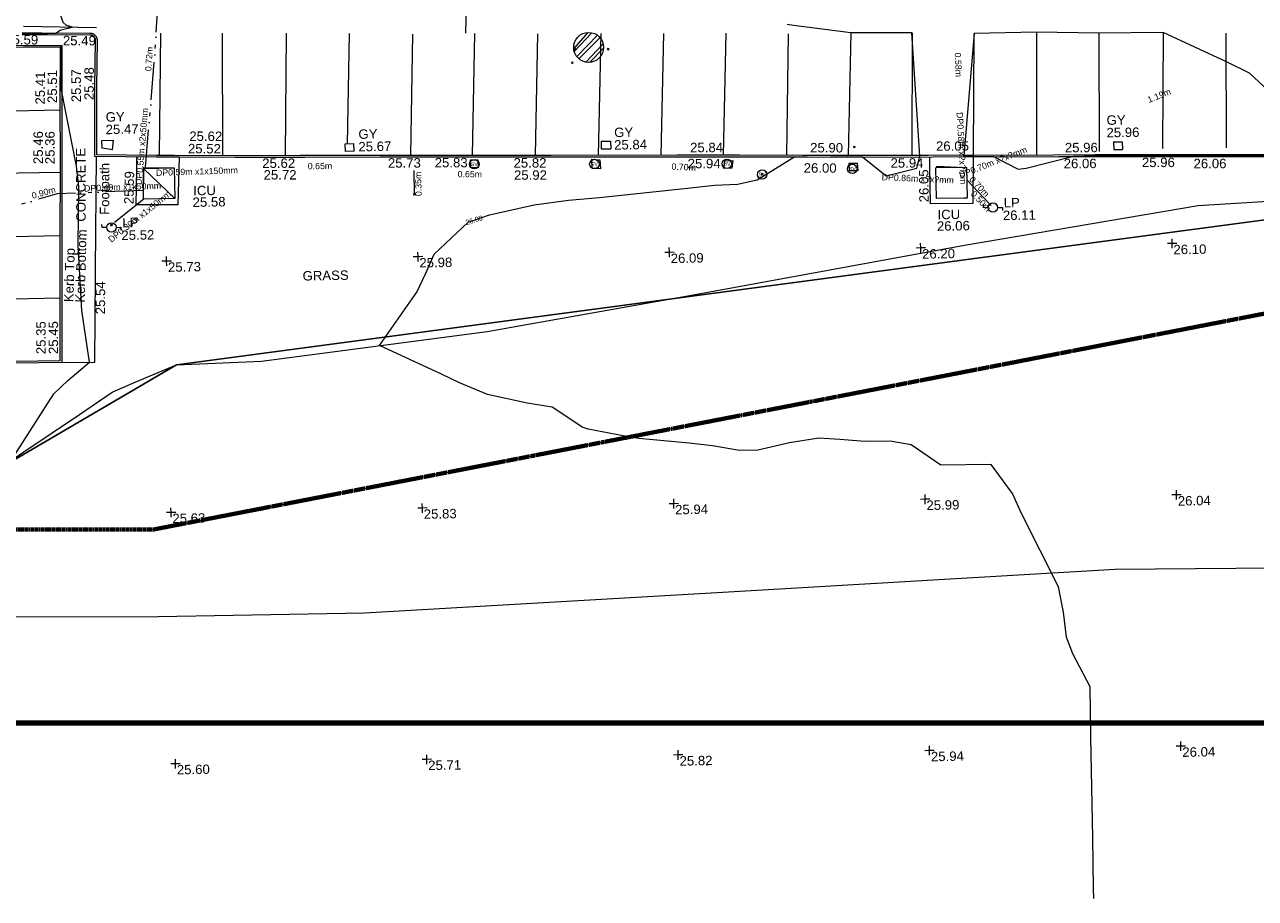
# Model space of a CAD drawing. Header units: millimetres. Extents: x -290717 to 520720, y -103372 to 287762.
# Tile 211 of 256: x -6642 to 42314, y -80801 to -46039. Entities that reach past the tile are written whole.
import ezdxf

# ---------------------------------------------------------------- set-up
doc = ezdxf.new("R2010")
doc.units = ezdxf.units.MM
for name, pattern in [('Dash 1_5mm', [3, 1.5, -1.5]), ('IMPORT-HIDDEN2 _3_', [4762.5, 3175, -1587.5]), ('IMPORT-UG_ELEC_LV_QLB2 _2_', [2700, 1500, -300.0000000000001, 0, -250, 150, -300.0000000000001, 0, -200]), ('IMPORT-UG_ELEC_STREET LIGHTING_QLB2 _2_', [2700, 1500, -300.0000000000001, 0, -250, 150, -300.0000000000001, 0, -200]), ('IMPORT-UG_UNIDENTIFIED_QLA _2_', [2350, 1500, -300.0000000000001, 0, -50, 150, -300.0000000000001, 0, -50])]:
    doc.linetypes.add(name, pattern=pattern)
for name, color, linetype, lineweight, true_color in [('00_TOPO_FURN_LAMP_POST', 7, 'Continuous', 9, 0x666666), ('00_TOPO_SERV_STOP_VALVE', 7, 'Continuous', 9, 0x666666), ('00_UAV_CONCRETE', 9, 'Continuous', 9, 0x808080), ('00_UAV_FOOTPATH', 7, 'Continuous', 9, 0xa50000), ('00_UAV_FORM_LINES', 7, 'Continuous', 9, 0x666666), ('00_UAV_FURN_LAMP_POST', 7, 'Continuous', 9, 0xa50000), ('00_UAV_KERB_BOTTOM', 1, 'Continuous', 9, 0xff0000), ('00_UAV_KERB_TOP', 7, 'Continuous', 9, 0xa500a5), ('00_UAV_LEVEL_SPOT', 7, 'Continuous', 9, 0x666666), ('00_UAV_ROAD_MARKING_WHITE_CONTINUOUS', 7, 'Continuous', 9, 0x999999), ('00_UAV_ROAD_MARKING_YELLOW_CONTINUOUS', 40, 'Continuous', 9, 0xffbf00), ('00_UAV_SERV_GULLY', 7, 'Continuous', 9, 0x5252a5), ('00_UAV_SERV_IC', 5, 'Continuous', 9, 0x0000ff), ('01_DTM_CONTOUR_MNR', 7, 'Continuous', 9, 0xa5a552), ('01_DTM_CONTOUR_MNR_LABELS', 7, 'Continuous', 9, 0xa5a552), ('12333-PUM-2D-U-0001-C01 - Rev2_REVIT IMPORT_dwg', 7, 'Continuous', 9, 0x767676), ('A_RHA_Line', 7, 'Continuous', 9, 0x00a600), ('PUM-CHAMBER EXTENTS', 6, 'IMPORT-HIDDEN2 _3_', 9, 0xff00ff), ('PUM-ELECTRIC-LV-QLB2', 1, 'IMPORT-UG_ELEC_LV_QLB2 _2_', 9, 0xff0000), ('PUM-ELECTRIC-MH', 1, 'Continuous', 9, 0xff0000), ('PUM-ELECTRIC-SL-QLB2', 7, 'IMPORT-UG_ELEC_STREET LIGHTING_QLB2 _2_', 9, 0xff7f7f), ('PUM-SURVEY BOUNDARY_EXTENT', 190, 'Continuous', 25, 0x7f00ff), ('PUM-UNIDENTIFIED UTILITIES-QLA', 7, 'IMPORT-UG_UNIDENTIFIED_QLA _2_', 9, 0x52a500)]:
    doc.layers.add(name, color=color, linetype=linetype, lineweight=lineweight, true_color=true_color)
for name, color, linetype, lineweight in [('00_UAV_ROAD_TEXT', 7, 'Continuous', 9), ('00_UAV_SURVEY_TEXT', 7, 'Continuous', 9), ('GEN-TEXT', 7, 'Continuous', 9)]:
    doc.layers.add(name, color=color, linetype=linetype, lineweight=lineweight)
doc.styles.add('Arial_1', font='arial.ttf', dxfattribs={"height": 250})
doc.styles.add('Swis721 Lt BT', font='swissl.ttf', dxfattribs={"height": 399.9999999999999})
doc.styles.add('Swis721 Lt BT_1', font='swissl.ttf', dxfattribs={"height": 200})
doc.styles.add('Swis721 Lt BT_2', font='swissl.ttf', dxfattribs={"height": 375})
doc.styles.add('Swis721 Lt BT_6', font='swissl.ttf', dxfattribs={"width": 0.4000000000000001, "height": 1500})

# ---------------------------------------------------------------- blocks, each defined once
blk = doc.blocks.new('12333-PUM-2D-U-0001-C01 - Rev2_REVIT IMPORT_dwg_MSL_Lamp_Post_SYM-2077240-Site Location Plan Existing')
at = {"layer": '00_TOPO_FURN_LAMP_POST', "color": 254, "true_color": 0xcccccc, "flags": 128}
for points in [[(-500.1060478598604, 0), (-1000.212095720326, 0), (-1000.212095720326, 316.7338303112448)], [(500.1060478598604, 0), (1000.21209571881, 0), (1000.21209571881, -316.7338303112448)]]:
    blk.add_lwpolyline(points, dxfattribs=at)
at = {"layer": '00_TOPO_FURN_LAMP_POST', "color": 254, "true_color": 0xcccccc}
blk.add_circle((0, 0), 500.1060478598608, dxfattribs=at)
blk = doc.blocks.new('12333-PUM-2D-U-0001-C01 - Rev2_REVIT IMPORT_dwg_MSL_Sluice_Valve_SYM-2077246-Site Location Plan Existing')
at = {"layer": '00_TOPO_SERV_STOP_VALVE', "color": 254, "true_color": 0xcccccc}
blk.add_circle((0, 0), 500.0000000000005, dxfattribs=at)
at = {"layer": '00_TOPO_SERV_STOP_VALVE', "insert": (0, 198.9876086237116), "char_height": 399.9999999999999, "width": 785.1100955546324, "attachment_point": 2, "line_spacing_factor": 1.005061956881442, "style": 'Swis721 Lt BT'}
blk.add_mtext('SV', dxfattribs=at)
blk = doc.blocks.new('12333-PUM-2D-U-0001-C01 - Rev2_REVIT IMPORT_dwg_UAV-2077255-Site Location Plan Existing')
at = {"layer": '00_UAV_LEVEL_SPOT', "color": 254, "true_color": 0xcccccc, "flags": 128}
for points in [[(0, -500.0000000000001), (0, 0), (-500.0000000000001, 0)], [(500.0000000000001, 0), (0, 0), (0, 500.0000000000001)]]:
    blk.add_lwpolyline(points, dxfattribs=at)
blk = doc.blocks.new('12333-PUM-2D-U-0001-C01 - Rev2_REVIT IMPORT_dwg_MGS62954_T2_Galway_ITM_3d_Rev1-2077680-Site Location Plan Existing')
at = {"layer": '00_UAV_CONCRETE', "color": 254, "true_color": 0xcccccc, "flags": 128}
for points in [[(533900573.618417, 725504123.0349373), (533900485.2678878, 725502225.5375906), (533898822.2678878, 725502260.5375907), (533898873.5881585, 725503695.8390585), (533898890.370003, 725504165.1858892)], [(533932153.7236225, 725503580.6029773), (533932104.7249327, 725501734.6936797), (533930424.7249327, 725501753.6936798), (533930424.3533885, 725503226.8427451), (533930424.2578651, 725503605.5861042)]]:
    blk.add_lwpolyline(points, dxfattribs=at)
at = {"layer": '00_UAV_FOOTPATH', "color": 254, "true_color": 0xcccccc, "flags": 128}
blk.add_lwpolyline([(533895755.1650898, 725496034.4405906), (533897076.2678878, 725496030.5375906), (533897160.2678877, 725499478.5375907), (533897165.9347653, 725499706.7499216), (533897277.7656816, 725504210.322397)], dxfattribs=at)
at = {"layer": '00_UAV_FORM_LINES', "color": 254, "true_color": 0xcccccc, "flags": 128}
for points in [[(533831930.959492, 725487251.7881995), (533836706.9595, 725487011.788), (533843103.2690001, 725486919.0295), (533852253.269, 725486646.0295), (533861537.269, 725486403.0294999), (533870384.2690001, 725486169.0295001), (533879905.2690001, 725486084.0295), (533891316.2680001, 725485995.5375001), (533899413.2680001, 725485872.5375001), (533907625.2680001, 725485873.5375001), (533922114.725, 725486450.6935003), (533937506.725, 725487092.6935003), (533950309.725, 725486973.6935002), (533967284.7249999, 725486612.6935002), (533966828.7249999, 725495199.6935), (533966275.5156978, 725505611.4609791)], [(533891285.9865, 725491220.0060003), (533893029.9865001, 725491782.0060002), (533896429.9865001, 725493957.0060003), (533897740.9865001, 725494819.0060002), (533898691.9865001, 725495219.006), (533900316.5495001, 725495866.014), (533903698.5495002, 725495954.0140002), (533912696.5495001, 725496981.0139999), (533920852.5495001, 725498281.0140002), (533931737.7249999, 725500079.6935), (533941064.725, 725501493.6935), (533944284.725, 725501640.6935), (533950868.725, 725502585.6935003), (533951666.7249999, 725502740.6935003), (533952812.7250001, 725503073.6935002), (533955028.725, 725503937.6935002), (533956273.725, 725504395.6935002), (533960712.5365, 725504931.8525001)]]:
    blk.add_lwpolyline(points, dxfattribs=at)
at = {"layer": '00_UAV_KERB_BOTTOM', "color": 254, "true_color": 0xcccccc, "flags": 128}
for points in [[(533944738.7249327, 725503445.6936797), (533940357.6482238, 725503522.058477), (533936993.7249327, 725503580.6936796), (533935358.3411874, 725503604.3177378), (533930358.893443, 725503676.5376341), (533927163.7249327, 725503722.6936797), (533925359.9329817, 725503760.0473219), (533922855.4030229, 725503811.9121253), (533920361.2720633, 725503854.3459325), (533915362.0452901, 725503939.4000965), (533914685.4030231, 725503950.9121253), (533910363.7691345, 725504024.3996866), (533908569.403023, 725504054.9121252), (533905365.5208025, 725504103.6993957), (533902790.4030232, 725504142.9121252), (533900367.4799744, 725504197.7154183), (533899651.4030231, 725504213.9121252), (533897293.4030231, 725504279.9121252), (533897326.5985121, 725506201.9669794), (533897339.2678878, 725506935.5375907), (533897399.2678878, 725508838.5375907), (533897399.1095272, 725508841.1016095), (533897398.0546862, 725508853.1868148), (533897396.4946945, 725508865.2172471), (533897394.432289, 725508877.1718013), (533897391.8710877, 725508889.0295044), (533897388.8155841, 725508900.7695545), (533897385.2711384, 725508912.3713553), (533897381.2439689, 725508923.8145534), (533897376.7411403, 725508935.0790734), (533897371.7705524, 725508946.1451539), (533897366.3409251, 725508956.9933805), (533897360.4617841, 725508967.6047226), (533897354.143443, 725508977.9605639), (533897347.3969868, 725508988.0427363), (533897340.2342507, 725508997.8335528), (533897332.6678007, 725509007.3158369), (533897324.7109109, 725509016.4729536), (533897316.3775405, 725509025.2888377), (533897307.6823087, 725509033.7480234), (533897298.6404706, 725509041.8356706), (533897289.2678877, 725509049.5375906), (533897285.3989606, 725509052.5308381), (533897275.5901259, 725509059.6688797), (533897265.490985, 725509066.3899089), (533897255.1192553, 725509072.6821343), (533897244.4931323, 725509078.5345174), (533897233.631258, 725509083.9367912), (533897222.5526874, 725509088.8794782), (533897211.2768567, 725509093.353907), (533897199.8235468, 725509097.3522283), (533897188.2128511, 725509100.8674276), (533897176.4651389, 725509103.893338), (533897164.6010194, 725509106.424651), (533897152.6413063, 725509108.4569261), (533897140.606981, 725509109.9865975), (533897128.5191561, 725509111.0109819), (533897116.3990373, 725509111.5282822), (533897104.2678878, 725509111.5375907), (533895187.2137083, 725509159.2503064), (533894412.2678877, 725509178.5375909)], [(533892484.2678877, 725508651.5375909), (533895915.2678878, 725508587.537591), (533895901.0714875, 725507992.3275424), (533895874.2678877, 725506868.5375907), (533895820.2129535, 725503539.2498591), (533895809.8919594, 725502993.3660243), (533895787.403023, 725501803.9121253), (533895719.885803, 725497994.2028488), (533895686.4030229, 725496104.9121255), (533893930.4030231, 725496116.9121255)]]:
    blk.add_lwpolyline(points, dxfattribs=at)
at = {"layer": '00_UAV_KERB_TOP', "color": 254, "true_color": 0xcccccc, "flags": 128}
for points in [[(533944737.8670808, 725503375.6979995), (533940553.5312088, 725503448.6334858), (533936992.6094095, 725503510.7024907), (533935554.2324122, 725503531.4806733), (533930554.7846671, 725503603.7005694), (533927162.4947397, 725503652.7041472), (533925555.770961, 725503685.9768231), (533922854.0829948, 725503741.9244531), (533920557.1545752, 725503781.003162), (533915557.9278018, 725503866.0573262), (533914684.2122529, 725503880.9222543), (533910559.6083444, 725503951.0594037), (533908568.2750455, 725503984.9211864), (533905561.3674095, 725504030.7090167), (533902789.0786515, 725504072.9241769), (533900563.3040059, 725504123.2682356), (533899649.6322991, 725504143.9342728), (533897222.2175639, 725504211.8771789), (533897250.8039938, 725505867.062519), (533897269.2869375, 725506937.245039), (533897329.1890737, 725508837.1411202), (533897328.4473161, 725508845.6393623), (533897327.2644364, 725508854.7615612), (533897325.7005963, 725508863.8262242), (533897323.7585391, 725508872.8174492), (533897321.4416723, 725508881.7194626), (533897318.75406, 725508890.516647), (533897315.7004175, 725508899.1935691), (533897312.2861016, 725508907.7350068), (533897308.5171023, 725508916.1259755), (533897304.4000317, 725508924.351755), (533897299.9421127, 725508932.3979137), (533897295.1511658, 725508940.2503365), (533897290.0355964, 725508947.895247), (533897284.6043785, 725508955.3192339), (533897278.86704, 725508962.5092732), (533897272.8336465, 725508969.4527509), (533897266.5147831, 725508976.1374851), (533897259.9215346, 725508982.5517495), (533897253.0654678, 725508988.684291), (533897245.620509, 725508994.8021863), (533897243.3787977, 725508996.5365163), (533897235.5873081, 725509002.2065045), (533897227.9295307, 725509007.3027937), (533897220.0650606, 725509012.0739383), (533897212.007694, 725509016.5115674), (533897203.7715663, 725509020.6078972), (533897195.3711264, 725509024.3557401), (533897186.8211126, 725509027.7485218), (533897178.1365232, 725509030.7802896), (533897169.3325939, 725509033.4457258), (533897160.4247706, 725509035.7401534), (533897151.4286807, 725509037.6595472), (533897142.3601055, 725509039.2005407), (533897133.234955, 725509040.3604296), (533897124.0692376, 725509041.1371795), (533897114.8790336, 725509041.5294278), (533897103.3700708, 725509041.538259), (533895412.244146, 725509083.627946), (533894410.6525402, 725509108.5561173)], [(533892485.7856262, 725508721.5214568), (533895986.9257804, 725508656.2131007), (533895974.5590758, 725508137.716389), (533895944.2543381, 725506867.1348286), (533895890.2022119, 725503538.0200405), (533895882.6536498, 725503138.771872), (533895857.3912984, 725501802.6303132), (533895792.4737647, 725498139.6102802), (533895755.1650898, 725496034.4405906), (533893930.2624366, 725496046.9114517)]]:
    blk.add_lwpolyline(points, dxfattribs=at)
at = {"layer": '00_UAV_ROAD_MARKING_WHITE_CONTINUOUS', "color": 254, "true_color": 0xcccccc}
for p, q in [((533899907.5495446, 725509076.0142179), (533899771.7666376, 725504211.1896607)), ((533902303.710533, 725504153.9204613), (533902375.5495444, 725509035.0142176)), ((533904905.5495443, 725508986.0142174), (533904782.0557138, 725504112.5841383)), ((533907279.6270819, 725504526.9103613), (533907431.5495443, 725508926.0142177)), ((533909928.5495442, 725508864.0142179), (533909771.7580214, 725504034.4665858)), ((533912235.2497438, 725503992.5759487), (533912415.5495445, 725508845.0142182)), ((533914910.7249328, 725508783.6936798), (533914729.8991231, 725503950.1550925)), ((533917431.7249328, 725508757.6936797), (533917235.3988556, 725503907.5278633)), ((533919920.7249327, 725508713.6936797), (533919724.6991159, 725503865.1762431)), ((533922213.8765227, 725503822.8267127), (533922405.7249325, 725508683.6936793)), ((533924876.7249327, 725508609.6936798), (533924726.3205959, 725503773.1684191)), ((533927366.724933, 725508600.69368), (533927177.2887352, 725503722.4977431)), ((533929803.7249326, 725508557.6936798), (533929706.6453579, 725503685.9597325)), ((533934754.7249326, 725508505.6936797), (533934665.8495618, 725503614.3211772)), ((533932157.1885187, 725503650.5602283), (533932270.7249328, 725508495.6936799)), ((533937230.7249328, 725508422.6936798), (533937160.724933, 725503710.6936798)), ((533939794.7249328, 725508400.6936796), (533939684.7249329, 725503786.6936796)), ((533942235.7249328, 725503772.69368), (533942301.7249329, 725508333.6936799)), ((533890994.5495443, 725506075.0142181), (533895861.6367333, 725506090.5744253)), ((533895821.1972554, 725503599.8738117), (533890949.5495442, 725503605.0142175)), ((533890896.5495442, 725501071.014218), (533895774.8801455, 725501097.2994626)), ((533895730.5801421, 725498597.6388727), (533890881.5495442, 725498586.0142176))]:
    blk.add_line(p, q, dxfattribs=at)
at = {"layer": '00_UAV_ROAD_MARKING_WHITE_CONTINUOUS', "color": 254, "true_color": 0xcccccc, "flags": 128}
blk.add_lwpolyline([(533912209.7191935, 725514429.7594342), (533912060.4772168, 725509432.2754841), (533912043.4961415, 725508863.6509309)], dxfattribs=at)
at = {"layer": '00_UAV_ROAD_MARKING_YELLOW_CONTINUOUS', "color": 254, "true_color": 0xcccccc, "flags": 128}
blk.add_lwpolyline([(533897366.5495442, 725509335.0142177), (533894475.5495442, 725509431.0142176)], dxfattribs=at)
at = {"layer": '00_UAV_SERV_GULLY', "color": 254, "true_color": 0xcccccc}
for p, q in [((533897509.8000001, 725504543.4000002), (533897509.8000001, 725504848.2)), ((533897509.8000001, 725504848.2), (533897967.0000001, 725504848.2)), ((533897928.9000002, 725504467.2000002), (533897967.0000001, 725504848.2)), ((533897928.9000002, 725504467.2000002), (533897509.8000001, 725504543.4000002)), ((533907187.2000001, 725504238.6), (533907187.2000001, 725504543.4000002)), ((533907187.2000001, 725504543.4000002), (533907530.1000001, 725504543.4000002)), ((533907530.1000001, 725504238.6), (533907187.2000001, 725504238.6)), ((533907530.1000001, 725504238.6), (533907530.1000001, 725504543.4000002)), ((533917359.9000001, 725504467.2), (533917740.9000001, 725504467.2000002)), ((533917359.9000001, 725504467.2), (533917359.9000001, 725504162.4)), ((533917359.9000001, 725504162.4), (533917740.9, 725504162.4)), ((533917740.9000001, 725504467.2000002), (533917740.9, 725504162.4)), ((533937743.4000001, 725504086.2), (533938086.3000001, 725504086.2)), ((533937743.4000001, 725504086.2), (533937743.4000001, 725503781.4000002)), ((533937743.4000001, 725503781.4000002), (533938086.3000001, 725503781.4000002)), ((533938086.3000001, 725504086.2), (533938086.3000001, 725503781.4000002))]:
    blk.add_line(p, q, dxfattribs=at)
at = {"layer": '00_UAV_SERV_IC', "color": 254, "true_color": 0xcccccc}
for p, q in [((533899148.1000001, 725503705.2000002), (533899110, 725502486.0000001)), ((533899148.1000001, 725503705.2000002), (533900367.3000001, 725503705.2000002)), ((533899148.1000001, 725503705.2000002), (533900367.3000001, 725502486.0000001)), ((533900367.3000001, 725503705.2000002), (533900367.3000001, 725502486.0000001)), ((533931876, 725503171.8000001), (533930656.8, 725503171.8000002)), ((533930656.8, 725501952.6000001), (533930656.8, 725503171.8000002)), ((533931876, 725503171.8000001), (533931876, 725501952.6)), ((533900367.3000001, 725502486.0000001), (533899110, 725502486.0000001)), ((533931876, 725501952.6), (533930656.8, 725501952.6000001))]:
    blk.add_line(p, q, dxfattribs=at)
at = {"layer": '01_DTM_CONTOUR_MNR', "color": 254, "true_color": 0xcccccc, "flags": 128}
for points in [[(533936430.0000002, 725474007.530937), (533936430.0000002, 725474420.0000001), (533936430.0000002, 725476420), (533936430.0000002, 725478420.0000001), (533936430.0000002, 725480420), (533936430.0000002, 725482420.0000001), (533935763.3333335, 725483753.3333334), (533935528.8023952, 725484420), (533935430.0000002, 725485420.0000001), (533935249.1056911, 725486420.0000001), (533934540.0000001, 725487880.0000001), (533933830.8943089, 725489340.0000001), (533933483.3333334, 725490173.3333334), (533932650.0000001, 725491340.0000001), (533930650.0000001, 725491340.0000001), (533929483.3333334, 725492173.3333334), (533928650.0000001, 725492340.0000001), (533927650.0000001, 725492340.0000001), (533926650.0000001, 725492438.8023951), (533925816.6666668, 725492506.6666667), (533924650.0000001, 725492340.0000001), (533923384.5309383, 725492074.5309381), (533922650.0000001, 725492074.5309381), (533921579.1845495, 725492269.1845495), (533920650.0000001, 725492395.5555558), (533919795.4545456, 725492485.4545456), (533918650.0000001, 725492617.9661018), (533918040.3990747, 725492730.3990748), (533916650.0000001, 725493024.5238096), (533916414.45, 725493104.45), (533916078.5714287, 725493340.0000001), (533915229.4911505, 725493919.4911505), (533914243.5386476, 725494098.7278584), (533912665.4977367, 725494468.2352247), (533911561.5867927, 725494958.6224028), (533910850.0575566, 725495317.3356806), (533908410.0000001, 725496490.0000001), (533909925.4939222, 725498596.7492207), (533910301.7690877, 725499340.0000001), (533910650.0000001, 725500088.1203008), (533912021.0937501, 725501340.0000002), (533912253.0248931, 725501416.448321), (533912874.9288819, 725501621.4381084), (533914657.6679742, 725501989.2218124), (533916021.7808701, 725502149.9881171), (533917255.4388015, 725502232.2381471), (533920762.4391893, 725502547.1081082), (533921842.6227903, 725502641.043044), (533922760.9722224, 725502671.6666671), (533923537.1960298, 725502823.7386271), (533925010.0000001, 725503700.0000002), (533926461.752149, 725503684.4813755), (533927160.0000001, 725503679.0000001), (533927744.4836692, 725503659.1683713), (533928671.1377218, 725502892.1809301), (533929896.2375063, 725503181.1256872), (533930023.0912601, 725503654.7221116), (533929800.0000001, 725508560.0000002), (533927370.0000001, 725508600), (533925091.5651854, 725508936.3124045), (533924848.9198056, 725508978.9083953)], [(533893710.0000001, 725492220.0000001), (533895420.0216334, 725494804.3419145), (533895987.7053711, 725495326.4923607), (533896860, 725496030.0000001), (533896597.1958317, 725498093.0897279), (533896486.3051972, 725500682.2861099), (533896553.3194582, 725502976.6900665), (533896554.7287336, 725503031.1001824), (533896485.6986344, 725503840.0887858), (533895940.0000002, 725506870), (533895951.5000001, 725508621.5000001), (533892902.9421138, 725508704.3491329)], [(533894410.0000001, 725509163.8866279), (533895760, 725509150), (533895909.2427333, 725509255.4360021), (533896410.0000001, 725509370.0000001), (533896163.4851303, 725509459.7304834), (533896050.0000001, 725509570.0000001), (533895441.0583249, 725511472.2870702), (533895233.8535544, 725512119.5788747), (533895262.3411759, 725513814.1578163), (533895570.0000001, 725514040.0000001), (533896785.3997387, 725513978.3233182), (533898100, 725514060.0000002), (533897367.400221, 725514295.0548195), (533895830.0291486, 725514537.7948754), (533895223.7534997, 725514601.048105), (533893393.0729823, 725514648.9516379)]]:
    blk.add_lwpolyline(points, dxfattribs=at)
blk.add_lwpolyline([(533947443.649527, 725504196.6388317), (533947450.0000001, 725505760), (533946229.5341005, 725505667.6058018), (533944840, 725505140.0000001), (533943190.362658, 725506725.9339417), (533942290.0000001, 725507190.0000002), (533939790.0000001, 725508400.0000001), (533937230, 725508420.0000001), (533934750, 725508510), (533932270.0000001, 725508500), (533931773.3333334, 725503641.1111113), (533932155.8486181, 725503620.9403267), (533932955.4491099, 725503589.58868), (533933923.9565009, 725503064.2561176), (533934249.1380413, 725503102.9547051), (533936135.0025967, 725503546.8533366), (533936990.0000001, 725503553.790883), (533942470.3571429, 725503467.5714287), (533944740, 725503435.6904763), (533946637.1728527, 725503415.3950161), (533947430.5000001, 725503419.5000001)], close=True, dxfattribs=at)
at = {"xscale": 0.375, "yscale": 0.375, "zscale": 0.375}
for name, p in [('12333-PUM-2D-U-0001-C01 - Rev2_REVIT IMPORT_dwg_MSL_Sluice_Valve_SYM-2077246-Site Location Plan Existing', (533912303.5495442, 725503640.0142176)), ('12333-PUM-2D-U-0001-C01 - Rev2_REVIT IMPORT_dwg_MSL_Sluice_Valve_SYM-2077246-Site Location Plan Existing', (533917077.5495442, 725503566.0142176)), ('12333-PUM-2D-U-0001-C01 - Rev2_REVIT IMPORT_dwg_MSL_Sluice_Valve_SYM-2077246-Site Location Plan Existing', (533922352.5495442, 725503486.0142176)), ('12333-PUM-2D-U-0001-C01 - Rev2_REVIT IMPORT_dwg_MSL_Sluice_Valve_SYM-2077246-Site Location Plan Existing', (533923745.5495443, 725503036.0142177)), ('12333-PUM-2D-U-0001-C01 - Rev2_REVIT IMPORT_dwg_MSL_Sluice_Valve_SYM-2077246-Site Location Plan Existing', (533927333.5495442, 725503195.0142179)), ('12333-PUM-2D-U-0001-C01 - Rev2_REVIT IMPORT_dwg_MSL_Lamp_Post_SYM-2077240-Site Location Plan Existing', (533932898.4961414, 725501558.6509308)), ('12333-PUM-2D-U-0001-C01 - Rev2_REVIT IMPORT_dwg_MSL_Lamp_Post_SYM-2077240-Site Location Plan Existing', (533897827.5495442, 725501379.0142176)), ('12333-PUM-2D-U-0001-C01 - Rev2_REVIT IMPORT_dwg_UAV-2077255-Site Location Plan Existing', (533900000.0000001, 725500000.0000001)), ('12333-PUM-2D-U-0001-C01 - Rev2_REVIT IMPORT_dwg_UAV-2077255-Site Location Plan Existing', (533910000.0000001, 725500000.0000001)), ('12333-PUM-2D-U-0001-C01 - Rev2_REVIT IMPORT_dwg_UAV-2077255-Site Location Plan Existing', (533920000.0000001, 725500000.0000001)), ('12333-PUM-2D-U-0001-C01 - Rev2_REVIT IMPORT_dwg_UAV-2077255-Site Location Plan Existing', (533930000.0000001, 725500000.0000001)), ('12333-PUM-2D-U-0001-C01 - Rev2_REVIT IMPORT_dwg_UAV-2077255-Site Location Plan Existing', (533940000.0000001, 725500000.0000001)), ('12333-PUM-2D-U-0001-C01 - Rev2_REVIT IMPORT_dwg_UAV-2077255-Site Location Plan Existing', (533900000.0000001, 725490000)), ('12333-PUM-2D-U-0001-C01 - Rev2_REVIT IMPORT_dwg_UAV-2077255-Site Location Plan Existing', (533910000.0000001, 725490000)), ('12333-PUM-2D-U-0001-C01 - Rev2_REVIT IMPORT_dwg_UAV-2077255-Site Location Plan Existing', (533920000.0000001, 725490000)), ('12333-PUM-2D-U-0001-C01 - Rev2_REVIT IMPORT_dwg_UAV-2077255-Site Location Plan Existing', (533930000.0000001, 725490000)), ('12333-PUM-2D-U-0001-C01 - Rev2_REVIT IMPORT_dwg_UAV-2077255-Site Location Plan Existing', (533940000.0000001, 725490000)), ('12333-PUM-2D-U-0001-C01 - Rev2_REVIT IMPORT_dwg_UAV-2077255-Site Location Plan Existing', (533900000.0000001, 725480000)), ('12333-PUM-2D-U-0001-C01 - Rev2_REVIT IMPORT_dwg_UAV-2077255-Site Location Plan Existing', (533910000.0000001, 725480000)), ('12333-PUM-2D-U-0001-C01 - Rev2_REVIT IMPORT_dwg_UAV-2077255-Site Location Plan Existing', (533920000.0000001, 725480000)), ('12333-PUM-2D-U-0001-C01 - Rev2_REVIT IMPORT_dwg_UAV-2077255-Site Location Plan Existing', (533930000.0000001, 725480000)), ('12333-PUM-2D-U-0001-C01 - Rev2_REVIT IMPORT_dwg_UAV-2077255-Site Location Plan Existing', (533940000.0000001, 725480000))]:
    blk.add_blockref(name, p, dxfattribs=at)
at = {"layer": '00_UAV_CONCRETE', "color": 251, "true_color": 0x666666, "char_height": 375, "width": 1495.902363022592, "attachment_point": 1, "line_spacing_factor": 1.005061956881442, "style": 'Swis721 Lt BT_2'}
for s, insert, rotation in [('25.59', (533898344.7436944, 725502301.0685273), 87.6976626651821), ('26.05', (533929973.9703434, 725501814.3944517), 89.67421470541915)]:
    blk.add_mtext(s, dxfattribs=dict(at, insert=insert, rotation=rotation))
at = {"layer": '00_UAV_FOOTPATH', "color": 251, "true_color": 0x666666, "char_height": 375, "attachment_point": 1, "line_spacing_factor": 1.005061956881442, "style": 'Swis721 Lt BT_2'}
for s, insert, width, rotation in [('Footpath', (533897372.6734231, 725501885.8783462), 2436.183848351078, 88.89755182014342), ('25.54', (533897136.4608926, 725497936.5534273), 1495.902363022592, 88.57754636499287)]:
    blk.add_mtext(s, dxfattribs=dict(at, insert=insert, width=width, rotation=rotation))
at = {"layer": '00_UAV_FURN_LAMP_POST', "color": 251, "true_color": 0x666666, "char_height": 375, "attachment_point": 1, "line_spacing_factor": 1.005061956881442, "style": 'Swis721 Lt BT_2'}
for s, insert, width in [('LP', (533898260.2883023, 725501747.9951694), 707.5855621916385), ('LP', (533933331.2883023, 725501927.6951696), 707.5855621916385), ('25.52', (533898217.5434754, 725501246.0812515), 1495.902363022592), ('26.11', (533933288.5434754, 725501425.7812517), 1495.902363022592)]:
    blk.add_mtext(s, dxfattribs=dict(at, insert=insert, width=width))
at = {"layer": '00_UAV_KERB_BOTTOM', "color": 251, "true_color": 0x666666, "char_height": 375, "attachment_point": 1, "line_spacing_factor": 1.005061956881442, "style": 'Swis721 Lt BT_2'}
for s, insert, width, rotation in [('25.49', (533896031.3393263, 725509036.1123769), 1495.902363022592, 358.62076414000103), ('25.41', (533894887.0390586, 725506321.6941341), 1495.902363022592, 88.63369304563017), ('25.48', (533896836.7433695, 725506462.3403726), 1495.902363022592, 88.7933430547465), ('25.36', (533895234.8310095, 725503941.5498252), 1495.902363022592, 88.91684105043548), ('25.52', (533900928.8798737, 725504649.9702824), 1495.902363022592, 358.61707035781), ('25.84', (533920899.7471034, 725504344.3296847), 1495.902363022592, 359.0252943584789), ('25.90', (533925674.0668049, 725504254.4037127), 1495.902363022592, 358.81366574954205), ('25.62', (533903870.6472998, 725504017.0461767), 1495.902363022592, 359.1275931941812), ('25.73', (533908869.7708855, 725503940.8941255), 1495.902363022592, 359.0258033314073), ('25.82', (533913867.0283563, 725503855.9208376), 1495.902363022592, 359.0254588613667), ('25.96', (533935803.4232697, 725504080.8275801), 1495.902363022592, 359.1723870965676), ('25.94', (533928860.2771583, 725503589.2800182), 1495.902363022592, 359.1723870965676), ('25.96', (533938858.7693389, 725503438.7644241), 1495.902363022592, 359.00140128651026), ('Kerb Bottom', (533896335.7280751, 725498420.2106439), 3414.456504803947, 87.4472560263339), ('25.35', (533894749.3366247, 725496388.2021371), 1495.902363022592, 88.98468714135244)]:
    blk.add_mtext(s, dxfattribs=dict(at, insert=insert, width=width, rotation=rotation))
at = {"layer": '00_UAV_KERB_TOP', "color": 251, "true_color": 0x666666, "char_height": 375, "attachment_point": 1, "line_spacing_factor": 1.005061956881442, "style": 'Swis721 Lt BT_2'}
for s, insert, width, rotation in [('25.59', (533893738.4578067, 725509113.0365068), 1495.902363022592, 358.5742849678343), ('25.51', (533895367.9958466, 725506373.0183778), 1495.902363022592, 88.6336930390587), ('25.57', (533896323.954515, 725506385.630993), 1495.902363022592, 89.0105525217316), ('25.46', (533894768.7511861, 725503953.5023332), 1495.902363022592, 88.91684105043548), ('25.62', (533900991.05212, 725505143.486322), 1495.902363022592, 358.67785185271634), ('26.05', (533930680.7860058, 725504230.5772507), 1495.902363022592, 359.17238709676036), ('25.83', (533910732.466886, 725503919.4441191), 1495.902363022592, 359.0258033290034), ('25.94', (533920792.523936, 725503706.4946373), 1495.902363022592, 359.02529435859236), ('25.72', (533903918.2687467, 725503551.8704083), 1495.902363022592, 359.12759319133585), ('25.92', (533913876.5968883, 725503370.3959236), 1495.902363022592, 359.02535855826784), ('26.00', (533925403.8806354, 725503453.0176141), 1495.902363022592, 358.81366574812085), ('26.06', (533935745.9712216, 725503447.6566141), 1495.902363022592, 359.17238710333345), ('26.06', (533940910.6538825, 725503358.0618615), 1495.902363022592, 359.00140128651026), ('Kerb Top', (533895887.8468161, 725498444.6350334), 2493.170605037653, 87.4472560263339), ('25.45', (533895243.0033187, 725496385.800625), 1495.902363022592, 88.98468713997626)]:
    blk.add_mtext(s, dxfattribs=dict(at, insert=insert, width=width, rotation=rotation))
at = {"layer": '00_UAV_LEVEL_SPOT', "char_height": 375, "width": 1495.902363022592, "attachment_point": 1, "line_spacing_factor": 1.005061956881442, "style": 'Swis721 Lt BT_2'}
for s, insert in [('25.73', (533900048.475159, 725499946.7845223)), ('25.98', (533910048.475159, 725499946.7845223)), ('26.09', (533920048.475159, 725499946.7845223)), ('26.20', (533930048.475159, 725499946.7845223)), ('26.10', (533940048.475159, 725499946.7845223)), ('25.63', (533900048.475159, 725489946.7845222)), ('25.83', (533910048.475159, 725489946.7845222)), ('25.94', (533920048.475159, 725489946.7845222)), ('25.99', (533930048.475159, 725489946.7845222)), ('26.04', (533940048.475159, 725489946.7845222)), ('25.60', (533900051.8765643, 725479949.1441548)), ('25.71', (533910051.8765643, 725479949.1441548)), ('25.82', (533920051.8765643, 725479949.1441548)), ('25.94', (533930051.8765643, 725479949.1441548)), ('26.04', (533940051.8765643, 725479949.1441548))]:
    blk.add_mtext(s, dxfattribs=dict(at, insert=insert))
at = {"layer": '00_UAV_ROAD_TEXT', "color": 251, "true_color": 0x666666, "insert": (533911572.8679305, 725513862.9259574), "char_height": 1500, "width": 4653.918462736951, "attachment_point": 1, "rotation": 268.5693483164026, "line_spacing_factor": 1.005061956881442, "style": 'Swis721 Lt BT_6'}
blk.add_mtext('NO ENTRY', dxfattribs=at)
at = {"layer": '00_UAV_SERV_GULLY', "color": 251, "true_color": 0x666666, "char_height": 375, "attachment_point": 1, "line_spacing_factor": 1.005061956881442, "style": 'Swis721 Lt BT_2'}
for s, insert, width in [('GY', (533897674.9883902, 725505962.3894694), 821.5590755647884), ('25.47', (533897664.3924129, 725505464.7027506), 1495.902363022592), ('GY', (533907715.1543986, 725505104.1468481), 821.5590755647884), ('GY', (533937478.5342688, 725505142.3801472), 821.5590755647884), ('25.67', (533907704.5584213, 725504606.4601291), 1495.902363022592), ('GY', (533917887.0055069, 725504996.4127133), 821.5590755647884), ('25.96', (533937467.9382915, 725504644.6934284), 1495.902363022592), ('25.84', (533917876.4095296, 725504498.7259946), 1495.902363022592)]:
    blk.add_mtext(s, dxfattribs=dict(at, insert=insert, width=width))
at = {"layer": '00_UAV_SERV_IC', "color": 251, "true_color": 0x666666, "char_height": 375, "attachment_point": 1, "line_spacing_factor": 1.005061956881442, "style": 'Swis721 Lt BT_2'}
for s, insert, width in [('ICU', (533901104.4151882, 725502970.8776095), 1021.012723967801), ('25.58', (533901072.7553295, 725502512.119354), 1495.902363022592), ('ICU', (533930689.1442895, 725501502.7771791), 1021.012723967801), ('26.06', (533930657.4844307, 725501044.0189234), 1495.902363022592)]:
    blk.add_mtext(s, dxfattribs=dict(at, insert=insert, width=width))
at = {"layer": '00_UAV_SURVEY_TEXT', "color": 251, "true_color": 0x666666, "insert": (533896432.3957424, 725501630.4151961), "char_height": 375, "width": 3286.236302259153, "attachment_point": 1, "rotation": 89.1715375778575, "line_spacing_factor": 1.005061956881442, "style": 'Swis721 Lt BT_2'}
blk.add_mtext('CONCRETE', dxfattribs=at)
at = {"layer": '00_UAV_SURVEY_TEXT', "color": 251, "true_color": 0x666666, "insert": (533905395.8000003, 725499506.6296079), "char_height": 375, "width": 2018.280965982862, "attachment_point": 1, "line_spacing_factor": 1.005061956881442, "style": 'Swis721 Lt BT_2'}
blk.add_mtext('GRASS', dxfattribs=at)
at = {"layer": '01_DTM_CONTOUR_MNR_LABELS', "color": 251, "true_color": 0x666666, "insert": (533912225.6497717, 725501512.1019661), "char_height": 200, "width": 797.8007824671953, "attachment_point": 2, "rotation": 15.970594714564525, "line_spacing_factor": 1.005061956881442, "style": 'Swis721 Lt BT_1'}
blk.add_mtext('26.00', dxfattribs=at)
blk = doc.blocks.new('12333-PUM-2D-U-0001-C01 - Rev2_REVIT IMPORT_dwg-1620468-Site Location Plan Existing')
at = {"layer": 'PUM-CHAMBER EXTENTS', "true_color": 0xffaaff}
h = blk.add_hatch(dxfattribs=at)
h.set_pattern_fill('FP_3', color=211, style=0, pattern_type=2)
h.set_pattern_definition([(45, (-533641079.65, -725615854.3560001), (-265.1650429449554, 265.1650429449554), []), (45, (-533640902.873, -725615854.3560001), (-265.1650429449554, 265.1650429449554), [])])
h.paths.add_polyline_path([(275851.3501528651, -108240.8467326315), (275936.0972947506, -108234.7854974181), (276076.607203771, -108195.283275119), (276098.7258690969, -108187.0334394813), (276173.2966527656, -108146.3147109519), (276241.313534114, -108095.3979113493), (276301.3918855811, -108035.3195598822), (276352.3086851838, -107967.3026785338), (276393.0274137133, -107892.7318948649), (276422.7191552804, -107813.1252549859), (276440.7794716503, -107730.1033205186), (276443.1576115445, -107593.8597772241), (276440.7794716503, -107560.6090367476), (276422.7191552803, -107477.5871022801), (276363.1997300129, -107343.3551381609), (276352.3086851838, -107323.4096787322), (276255.1690554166, -107209.1699672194), (276241.3135341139, -107195.3144459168), (276173.2966527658, -107144.3976463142), (276098.7258690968, -107103.6789177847), (276019.1192292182, -107073.9871762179), (275872.1128850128, -107051.3506045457), (275787.2057857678, -107054.4533203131), (275766.6030109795, -107055.9268598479), (275623.0083787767, -107096.5796244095), (275603.9744366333, -107103.6789177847), (275479.1581297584, -107182.0109738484), (275415.1639414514, -107241.5372760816), (275361.8991381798, -107308.0374348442), (275350.3916205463, -107323.4096787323), (275286.1255410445, -107461.1133535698), (275279.9811504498, -107477.5871022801), (275261.9208340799, -107560.6090367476), (275255.8595988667, -107645.3561786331), (275274.5593532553, -107788.2016555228), (275279.9811504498, -107813.1252549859), (275309.6728920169, -107892.7318948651), (275350.3916205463, -107967.3026785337), (275445.9452883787, -108079.9564281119), (275461.3867716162, -108095.3979113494), (275529.4036529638, -108146.3147109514), (275667.1073278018, -108210.5807904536), (275751.8163767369, -108231.5688620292), (275766.6030109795, -108234.7854974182)])
at = {"layer": 'GEN-TEXT', "color": 253, "true_color": 0xaaaaaa}
for p, q in [((275275.9948137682, -107730.7115177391), (275346.7054918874, -107660.0008396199)), ((275346.7054918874, -107730.7115177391), (275275.9948137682, -107660.0008396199)), ((276595.9948138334, -107765.7115177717), (276666.7054919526, -107695.0008396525)), ((276666.7054919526, -107765.7115177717), (276595.9948138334, -107695.0008396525)), ((275155.9948137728, -108279.7115177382), (275226.7054918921, -108209.000839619)), ((275226.7054918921, -108279.7115177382), (275155.9948137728, -108209.000839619)), ((286314.9948138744, -111824.7115177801), (286385.7054919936, -111754.0008396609)), ((286385.7054919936, -111824.7115177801), (286314.9948138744, -111754.0008396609)), ((282629.3262949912, -112855.4247622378), (282700.0369731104, -112784.7140841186)), ((282700.0369731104, -112855.4247622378), (282629.3262949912, -112784.7140841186)), ((268787.9948138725, -113401.7115177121), (268858.7054919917, -113331.0008395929)), ((268858.7054919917, -113401.7115177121), (268787.9948138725, -113331.0008395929)), ((256714.9948137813, -114412.7115177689), (256785.7054919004, -114342.0008396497)), ((256785.7054919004, -114412.7115177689), (256714.9948137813, -114342.0008396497)), ((291674.9948138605, -114207.7115176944), (291745.7054919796, -114137.0008395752)), ((291745.7054919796, -114207.7115176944), (291674.9948138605, -114137.0008395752))]:
    blk.add_line(p, q, dxfattribs=at)
at = {"layer": 'PUM-CHAMBER EXTENTS', "color": 211, "linetype": 'Continuous', "true_color": 0xffaaff}
blk.add_circle((275851.3501528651, -107645.3561786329), 595.490554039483, dxfattribs=at)
at = {"layer": 'PUM-ELECTRIC-MH', "color": 21, "true_color": 0xffaaaa}
for p, q in [((290797.3501528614, -112688.3561786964), (290796.3501528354, -112724.2385324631)), ((290763.3501527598, -113908.3561787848), (290668.6160046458, -113901.7561786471))]:
    blk.add_line(p, q, dxfattribs=at)
at = {"layer": 'PUM-ELECTRIC-MH', "color": 21, "true_color": 0xffaaaa, "flags": 128}
for points in [[(258049.6404753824, -112751.0658575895), (258061.3501528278, -112112.3561786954), (259271.3501529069, -112142.3561786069)], [(289618.2265462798, -112682.5561786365), (289620.3501528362, -112606.3561786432), (290714.0989326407, -112682.5561786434)]]:
    blk.add_lwpolyline(points, dxfattribs=at)
at = {"layer": 'PUM-ELECTRIC-SL-QLB2', "color": 254, "true_color": 0xffd4d4}
for p, q in [((268823.3501529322, -113366.3561786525), (268823.7722126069, -112418.4868977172)), ((258058.4807060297, -113368.3561786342), (256831.5558376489, -114307.4943673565)), ((290796.3501528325, -113175.9440635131), (291694.0790467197, -114155.6898968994))]:
    blk.add_line(p, q, dxfattribs=at)
at = {"layer": 'PUM-ELECTRIC-SL-QLB2', "color": 254, "true_color": 0xffd4d4, "flags": 128}
for points in [[(258140.1651257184, -112114.3102688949), (258577.3501528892, -107819.3561786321), (259215.3501529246, -99924.35617861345), (253370.3501528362, -99103.35617861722), (241433.3501529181, -98776.35617868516), (241121.3501528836, -99052.3561786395), (238439.3501528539, -103803.3561786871), (238131.6102505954, -115576.9161900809)], [(258040.9114382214, -113030.39504633), (254616.350152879, -113102.3561786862), (245647.350152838, -115534.3561787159), (243373.3501528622, -116705.3561786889), (238944.3501528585, -121370.3561786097), (238924.8794448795, -121924.3863244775)]]:
    blk.add_lwpolyline(points, dxfattribs=at)
at = {"layer": 'PUM-SURVEY BOUNDARY_EXTENT', "color": 201, "true_color": 0xd4aaff, "flags": 128}
blk.add_lwpolyline([(251950.3366529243, -124072.3501786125), (259236.899652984, -119988.3421786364), (323873.886652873, -112519.503678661), (334939.8866528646, -105532.50367858), (357849.7436529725, -103776.6746786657), (392539.5243464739, -99127.03862437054), (407226.7671178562, -92450.31301409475), (410396.7436529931, -84599.67467864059), (409217.7436529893, -80397.67467870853), (407087.7436529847, -76496.67467863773), (402380.7436529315, -67043.67467865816), (394608.7436529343, -62224.67467864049), (368049.4024129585, -53126.32352020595), (365751.7866529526, -39739.21267874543), (374423.232213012, -19956.60564710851), (379270.7626529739, -1194.490678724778)], dxfattribs=at)
at = {"layer": 'PUM-UNIDENTIFIED UTILITIES-QLA', "color": 9, "true_color": 0xc5e1aa, "flags": 128}
for points in [[(271085.35015292, -112353.3561786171), (271078.3501529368, -112030.3561786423), (271365.3501528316, -112037.3561786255), (271372.3501526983, -112360.3561786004)], [(275912.350152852, -112448.3561787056), (275900.3501528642, -112094.3561786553), (276223.350152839, -112127.3561787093), (276235.3501528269, -112481.3561786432)], [(281143.3501528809, -112552.3561786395), (281192.35015288, -112247.3561787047), (281506.3501528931, -112249.3561786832), (281457.350152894, -112554.3561786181)], [(286146.350152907, -112739.3561786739), (286134.3501529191, -112434.3561786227), (286453.3501529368, -112442.3561786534), (286465.3501530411, -112747.3561785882)]]:
    blk.add_lwpolyline(points, close=True, dxfattribs=at)
blk.add_blockref('12333-PUM-2D-U-0001-C01 - Rev2_REVIT IMPORT_dwg_MGS62954_T2_Galway_ITM_3d_Rev1-2077680-Site Location Plan Existing', (-533641079.6498471, -725615854.3561786))
at = {"layer": 'PUM-ELECTRIC-LV-QLB2', "char_height": 250, "attachment_point": 2, "line_spacing_factor": 0.9417779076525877, "style": 'Arial_1'}
for s, insert, width, rotation in [('0.58m', (290667.5313948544, -108592.3933047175), 1160.025439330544, 271.31389302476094), ('1.19m', (298458.352670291, -109839.7470679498), 1160.025439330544, 21.273493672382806), ('DP0.58m x?x?mm', (290738.9138425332, -111909.2673005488), 3428.043514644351, 271.9990167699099), ('0.65m', (265084.1258117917, -112052.0881710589), 1160.025439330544, 359.7070365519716), ('DP0.70m x?x?mm', (291809.0873569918, -112378.7793687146), 3428.043514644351, 20.52311338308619), ('DP0.59m x1x150mm', (260183.4846377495, -112184.0332562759), 3893.2779916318, 0.9059791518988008), ('0.65m', (271043.1659744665, -112480.4239259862), 1160.025439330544, 358.5280843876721), ('0.70m', (279557.6704992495, -112345.7578982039), 1160.025439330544, 356.41897304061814), ('DP0.86m x?x?mm', (288857.654104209, -112969.0040563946), 3428.043514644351, 356.41897304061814)]:
    blk.add_mtext(s, dxfattribs=dict(at, insert=insert, width=width, rotation=rotation))
at = {"layer": 'PUM-ELECTRIC-SL-QLB2', "char_height": 250, "attachment_point": 2, "line_spacing_factor": 0.9417779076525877, "style": 'Arial_1'}
for s, insert, width, rotation in [('0.72m', (258231.2059891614, -107791.3840484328), 1160.025439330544, 85.37993085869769), ('DP0.55m x2x50mm', (257887.4453551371, -111262.0719944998), 3660.660753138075, 84.18785916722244), ('0.35m', (268856.920561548, -112956.804844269), 1160.025439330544, 89.94506638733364), ('0.90m', (254041.0879407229, -112920.1892571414), 1160.025439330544, 15.171301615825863), ('DP0.40m x1x50mm', (257214.9223793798, -112750.1268960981), 3660.660753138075, 1.2037928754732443), ('0.70m', (291387.0009970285, -113369.4804032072), 1160.025439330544, 312.49864081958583), ('DP0.30m x1x50mm', (257796.2962813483, -113962.7815843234), 3660.660753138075, 37.43191250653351), ('0.50m', (291439.5951929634, -113948.0165575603), 1160.025439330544, 312.49864081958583)]:
    blk.add_mtext(s, dxfattribs=dict(at, insert=insert, width=width, rotation=rotation))

msp = doc.modelspace()

# ---------------------------------------------------------------- linework, layer by layer
at = {"layer": 'A_RHA_Line', "color": 30, "linetype": 'Dash 1_5mm', "lineweight": 70, "true_color": 0xff8000}
for p, q in [((-1495.001068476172, -66121.34774566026), (142564.3754142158, -38119.04161076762)), ((-1495.001068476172, -66121.34774566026), (142564.3754142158, -38119.04161076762)), ((-1495.001068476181, -66121.34774566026), (-21789.46144400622, -66121.34774566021)), ((-1495.001068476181, -66121.34774566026), (-21789.46144400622, -66121.34774566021))]:
    msp.add_line(p, q, dxfattribs=at)
at = {"layer": 'A_RHA_Line', "color": 1, "lineweight": 140, "true_color": 0xff0000}
msp.add_line((-217181.9150624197, -73821.34774565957), (190682.8806024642, -73821.3477456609), dxfattribs=at)

# ---------------------------------------------------------------- block references
at = {"layer": '12333-PUM-2D-U-0001-C01 - Rev2_REVIT IMPORT_dwg', "color": 254, "linetype": 'IMPORT-UG_ELEC_STREET LIGHTING_QLB2 _2_', "true_color": 0xffd4d4, "rotation": 0.9999999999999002}
msp.add_blockref('12333-PUM-2D-U-0001-C01 - Rev2_REVIT IMPORT_dwg-1620468-Site Location Plan Existing', (-261895.0770586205, 55869.5817132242), dxfattribs=at)

doc.saveas('drawing.dxf')
